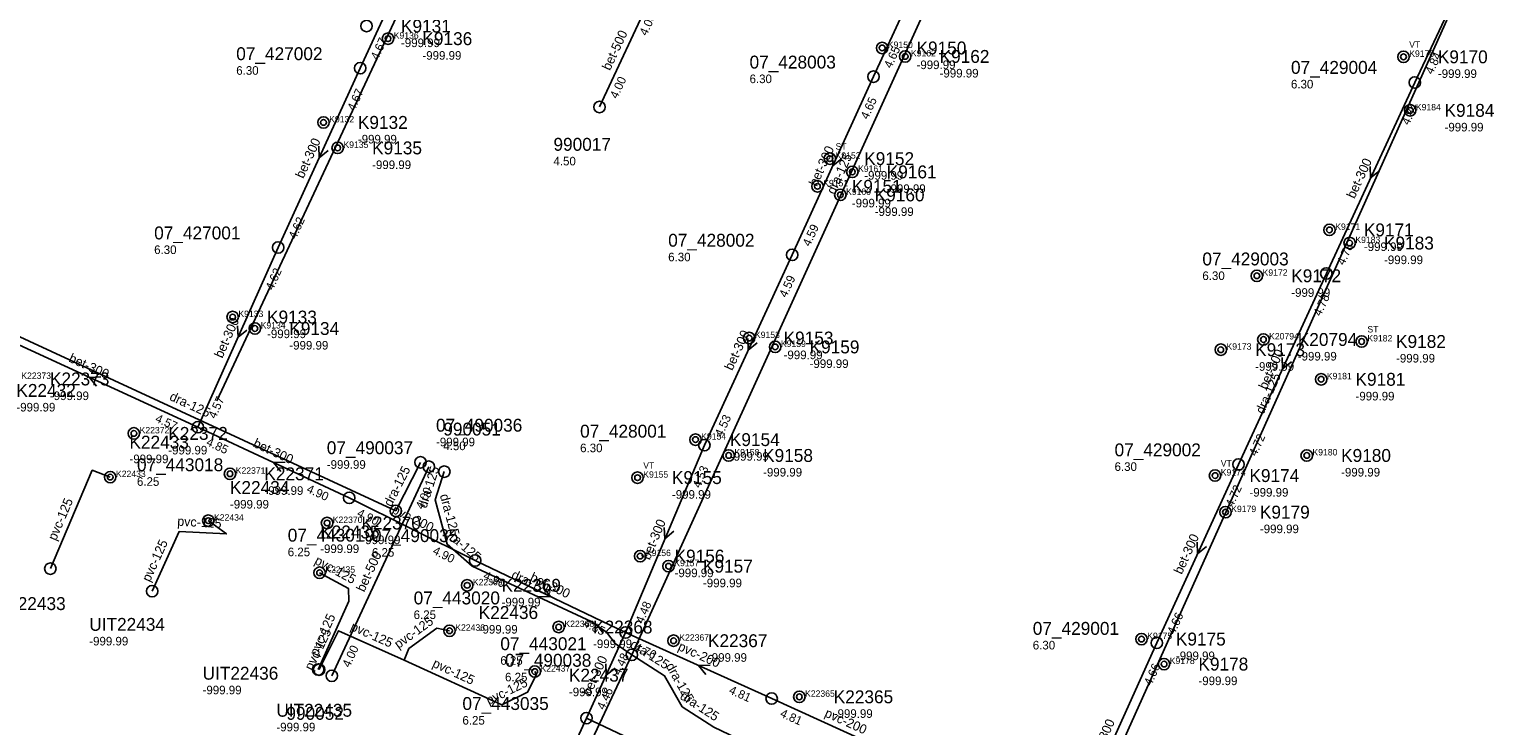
# Model space of a CAD drawing. Header units: metres. Extents: x 164250 to 165477, y 448735 to 450145.
# Tile 31 of 36: x 164931 to 165137, y 449804 to 449901. Entities that reach past the tile are written whole.
import ezdxf

# ---------------------------------------------------------------- set-up
doc = ezdxf.new("R2010")
doc.units = ezdxf.units.M

msp = doc.modelspace()

# ---------------------------------------------------------------- linework, layer by layer
at = {"layer": 'CON_BxH125x125mm', "linetype": 'Continuous'}
for points in [[(165023.338, 449990.173), (164957.342, 449849.06)], [(165015.281, 449813.607), (165076.33, 449947.949)], [(165074.487, 449780.67), (165136.849, 449919.549)], [(164892.733, 449873.919), (164924.847, 449860.274), (164982.334, 449833.713)], [(164982.334, 449833.713), (164985.765, 449840.489)], [(164942.457, 449838.433), (164939.94, 449839.381), (164934.104, 449825.647)], [(165015.281, 449813.607), (165012.94, 449815.181), (165011.744, 449816.789), (165009.624, 449818.259), (164993.006, 449825.986), (164989.48, 449829.047), (164987.824, 449835.244), (164989.098, 449839.193)], [(164956.152, 449832.348), (164958.687, 449830.499), (164952.096, 449830.855), (164948.312, 449822.502)], [(164971.686, 449825.075), (164975.708, 449822.9), (164975.768, 449821.087), (164971.493, 449811.581)], [(164989.833, 449816.98), (164988.076, 449817.336), (164984.144, 449814.49), (164983.518, 449812.888)], [(164983.518, 449812.888), (164974.307, 449816.978), (164971.641, 449811.555)], [(164940.879, 449656.037), (164944.875, 449663.377), (165015.281, 449813.607)], [(165015.281, 449813.607), (165019.86, 449810.7), (165022.294, 449806.378), (165026.722, 449803.508), (165074.487, 449780.67)], [(165001.731, 449811.284), (165001.951, 449810.863), (165000.728, 449808.392), (164997.114, 449806.628), (164983.518, 449812.888)]]:
    msp.add_lwpolyline(points, dxfattribs=at)
at = {"layer": 'CON_BxH200x200mm', "linetype": 'Continuous'}
for points in [[(164975.826, 449835.536), (164993.406, 449826.778)], [(165014.421, 449816.728), (165034.807, 449807.51)], [(165034.807, 449807.51), (165055.364, 449798.176)], [(165008.939, 449804.787), (165029.63, 449794.995)]]:
    msp.add_lwpolyline(points, dxfattribs=at)
at = {"layer": 'CON_BxH300x300mm', "linetype": 'Continuous'}
for points in [[(165049.026, 449894.327), (165061.388, 449921.156)], [(164977.364, 449895.506), (164988.043, 449918.738)], [(165124.589, 449893.513), (165135.978, 449917.648)], [(164965.904, 449870.479), (164977.364, 449895.506)], [(165037.674, 449869.458), (165049.026, 449894.327)], [(165112.254, 449866.849), (165124.589, 449893.513)], [(164965.904, 449870.479), (164954.701, 449845.401)], [(165025.407, 449842.888), (165037.674, 449869.458)], [(165099.986, 449840.201), (165112.254, 449866.849)], [(164924.406, 449859.305), (164954.701, 449845.401)], [(164954.701, 449845.401), (164975.826, 449835.536)], [(165025.407, 449842.888), (165014.421, 449816.728)], [(165088.572, 449815.279), (165099.986, 449840.201)], [(164993.406, 449826.778), (165014.421, 449816.728)], [(165014.421, 449816.728), (165008.939, 449804.787)], [(165088.572, 449815.279), (165076.516, 449788.552)], [(164998.004, 449780.921), (165008.939, 449804.787)]]:
    msp.add_lwpolyline(points, dxfattribs=at)
at = {"layer": 'CON_BxH500x500mm', "linetype": 'Continuous'}
for points in [[(165010.763, 449890.095), (165018.183, 449905.999)], [(164973.397, 449810.699), (164986.929, 449839.884)]]:
    msp.add_lwpolyline(points, dxfattribs=at)
at = {"layer": 'NOD_inspectieput'}
for centre in [(164977.36, 449895.51), (165049.03, 449894.33), (165124.59, 449893.51), (164965.9, 449870.48), (165037.67, 449869.46), (165112.25, 449866.85), (164954.7, 449845.4), (165025.41, 449842.89), (165099.99, 449840.2), (164975.83, 449835.54), (164982.33, 449833.71), (164993.41, 449826.78), (165014.42, 449816.73), (165088.57, 449815.28), (165015.28, 449813.61), (165034.81, 449807.51), (165008.94, 449804.79)]:
    msp.add_circle(centre, 0.8, dxfattribs=at)
at = {"layer": 'NOD_onbekend'}
for centre in [(164978.25, 449901.39), (164981.24, 449899.63), (165050.23, 449898.33), (165053.45, 449897.15), (165123.02, 449897.09), (165123.95, 449889.62), (164972.23, 449887.94), (164974.21, 449884.38), (165042.93, 449882.88), (165046.07, 449881.03), (165041.2, 449879.02), (165044.39, 449877.82), (165112.68, 449872.93), (165115.5, 449871.1), (165102.55, 449866.53), (164959.55, 449860.77), (164962.66, 449859.17), (165031.67, 449857.84), (165103.46, 449857.64), (165035.3, 449856.6), (165097.51, 449856.21), (165117.18, 449857.36), (165111.52, 449852.08), (164945.76, 449844.53), (165024.17, 449843.66), (165028.8, 449841.45), (165109.51, 449841.45), (164942.46, 449838.43), (164959.18, 449838.89), (165016.08, 449838.35), (165096.71, 449838.64), (165098.17, 449833.54), (164956.15, 449832.35), (164972.73, 449832.02), (165016.45, 449827.4), (164971.69, 449825.08), (165020.41, 449825.99), (164992.29, 449823.32), (164989.83, 449816.98), (165005.07, 449817.5), (165021.11, 449815.59), (165086.44, 449815.82), (165089.59, 449812.33), (165001.73, 449811.28), (165038.67, 449807.76)]:
    msp.add_circle(centre, 0.8, dxfattribs=at)
at = {"layer": 'NOD_uitmonding'}
for centre in [(165010.76, 449890.09), (164985.77, 449840.49), (164986.93, 449839.88), (164989.1, 449839.19), (164973.4, 449810.7)]:
    msp.add_circle(centre, 0.8, dxfattribs=at)
at = {"layer": 'NOD_uittredepunt'}
for centre in [(164934.1, 449825.65), (164948.31, 449822.5), (164971.49, 449811.58), (164971.64, 449811.55)]:
    msp.add_circle(centre, 0.8, dxfattribs=at)
at = {"layer": 'onbekend'}
for centre in [(165042.93, 449882.88), (164942.46, 449838.43), (165016.08, 449838.35), (165001.73, 449811.28)]:
    msp.add_circle(centre, 0.4, dxfattribs=at)
at = {"layer": 'PIJL'}
for points in [[(164971.58, 449884.6), (164971.63, 449882.99), (164972.89, 449884)], [(165043.29, 449883.5), (165043.35, 449881.89), (165044.6, 449882.9)], [(165118.37, 449881.79), (165118.42, 449880.18), (165119.68, 449881.19)], [(164960.23, 449859.55), (164960.3, 449857.94), (164961.55, 449858.96)], [(165031.49, 449857.78), (165031.54, 449856.17), (165032.8, 449857.18)], [(165106.07, 449855.13), (165106.12, 449853.53), (165107.38, 449854.53)], [(164941.16, 449852.41), (164939.55, 449852.35), (164940.56, 449851.1)], [(164966.87, 449840.51), (164965.26, 449840.47), (164966.26, 449839.21)], [(165019.81, 449831.41), (165019.91, 449829.81), (165021.14, 449830.86)], [(165094.22, 449829.35), (165094.28, 449827.74), (165095.53, 449828.75)], [(165002.93, 449823.02), (165003.91, 449821.75), (165002.3, 449821.72)], [(165011.63, 449812.37), (165011.68, 449810.76), (165012.94, 449811.77)], [(165026.22, 449812.18), (165024.61, 449812.12), (165025.63, 449810.87)]]:
    msp.add_lwpolyline(points, dxfattribs=at)
at = {"layer": 'straatkolk'}
for centre in [(164981.24, 449899.63), (165050.23, 449898.33), (165053.45, 449897.15), (165123.02, 449897.09), (165123.95, 449889.62), (164972.23, 449887.94), (164974.21, 449884.38), (165046.07, 449881.03), (165041.2, 449879.02), (165044.39, 449877.82), (165112.68, 449872.93), (165115.5, 449871.1), (165102.55, 449866.53), (164959.55, 449860.77), (164962.66, 449859.17), (165031.67, 449857.84), (165035.3, 449856.6), (165097.51, 449856.21), (165103.46, 449857.64), (165117.18, 449857.36), (165111.52, 449852.08), (164945.76, 449844.53), (165024.17, 449843.66), (165028.8, 449841.45), (165109.51, 449841.45), (164959.18, 449838.89), (165096.71, 449838.64), (165098.17, 449833.54), (164956.15, 449832.35), (164972.73, 449832.02), (165016.45, 449827.4), (164971.69, 449825.08), (165020.41, 449825.99), (164992.29, 449823.32), (164989.83, 449816.98), (165005.07, 449817.5), (165021.11, 449815.59), (165086.44, 449815.82), (165089.59, 449812.33), (165038.67, 449807.76)]:
    msp.add_circle(centre, 0.4, dxfattribs=at)

# ---------------------------------------------------------------- texts
at = {"layer": 'DMM_BxH125x125mm'}
for s, rotation, p in [('dra-125', 65.56, (165043.6, 449877.79)), ('dra-125', 65.82, (165103.48, 449847.13)), ('dra-125', -24.8, (164950.62, 449849.24)), ('dra-125', 63.14, (164981.71, 449834.2)), ('dra-125', 72.12, (164986.6, 449833.99)), ('pvc-125', 66.98, (164934.88, 449829.46)), ('dra-125', -75.04, (164988.47, 449835.89)), ('pvc-125', -3.09, (164951.79, 449831.65)), ('pvc-125', 65.63, (164947.99, 449823.7)), ('dra-125', -40.96, (164989.01, 449830.5)), ('pvc-125', -28.4, (164970.87, 449826.4)), ('dra-125', -24.94, (164998.34, 449824.36)), ('pvc-125', 65.79, (164971.41, 449813.35)), ('pvc-125', 63.82, (164970.66, 449811.34)), ('pvc-125', -23.94, (164975.89, 449817.12)), ('pvc-125', 35.9, (164982.7, 449814.41)), ('dra-125', -32.41, (165014.92, 449814.75)), ('pvc-125', -24.72, (164987.33, 449811.99)), ('dra-125', -60.61, (165019.98, 449812.07)), ('pvc-125', 26.02, (164995.31, 449806.61)), ('dra-125', -32.95, (165021.89, 449807.56))]:
    msp.add_text(s, height=1.3, rotation=rotation, dxfattribs=at).set_placement(p)
at = {"layer": 'DMM_BxH200x200mm'}
for rotation, p in [(-26.48, (164981.69, 449833.48)), (-24.33, (165021.62, 449814.34)), (-24.42, (165042.09, 449805.05))]:
    msp.add_text('pvc-200', height=1.3, rotation=rotation, dxfattribs=at).set_placement(p)
at = {"layer": 'DMM_BxH300x300mm'}
for rotation, p in [(65.4, (164969.42, 449880.01)), (65.46, (165041.12, 449878.92)), (65.17, (165116.18, 449877.2)), (65.93, (164958.1, 449854.94)), (65.22, (165029.31, 449853.2)), (65.28, (165103.9, 449850.54)), (-24.65, (164936.56, 449854.58)), (-25.03, (164962.3, 449842.71)), (67.22, (165017.78, 449826.77)), (65.39, (165092.06, 449824.76)), (-25.56, (165000.96, 449824.02)), (65.34, (165009.46, 449807.76)), (65.72, (165080.34, 449798.91))]:
    msp.add_text('bet-300', height=1.3, rotation=rotation, dxfattribs=at).set_placement(p)
at = {"layer": 'DMM_BxH500x500mm'}
for rotation, p in [(64.99, (165012.23, 449895.08)), (65.12, (164977.92, 449822.3))]:
    msp.add_text('bet-500', height=1.3, rotation=rotation, dxfattribs=at).set_placement(p)
at = {"layer": 'INV_BxH200x200mm'}
for s, rotation, p in [('4.90', -26.48, (164976.81, 449833.03)), ('4.90', -26.48, (164987.38, 449827.77)), ('4.76', -24.33, (165015.5, 449814.26)), ('4.81', -24.33, (165028.74, 449808.28)), ('4.81', -24.42, (165035.88, 449805.04))]:
    msp.add_text(s, height=1.2, rotation=rotation, dxfattribs=at).set_placement(p)
at = {"layer": 'INV_BxH300x300mm'}
for s, rotation, p in [('4.67', 65.31, (164979.83, 449896.57)), ('4.65', 65.26, (165051.5, 449895.39)), ('4.84', 64.74, (165127.07, 449894.55)), ('4.67', 65.4, (164976.57, 449889.45)), ('4.65', 65.46, (165048.24, 449888.27)), ('4.84', 65.17, (165123.77, 449887.46)), ('4.62', 65.4, (164968.37, 449871.55)), ('4.59', 65.46, (165040.14, 449870.53)), ('4.78', 65.17, (165114.73, 449867.91)), ('4.62', 65.93, (164965.17, 449864.41)), ('4.59', 65.22, (165036.86, 449863.4)), ('4.78', 65.28, (165111.45, 449860.79)), ('4.57', 65.93, (164957.16, 449846.49)), ('4.57', -24.65, (164948.64, 449846.2)), ('4.53', 65.22, (165027.88, 449843.95)), ('4.72', 65.28, (165102.46, 449841.26)), ('4.85', -25.03, (164955.75, 449842.92)), ('4.53', 67.22, (165024.81, 449836.81)), ('4.90', -25.03, (164969.77, 449836.38)), ('4.72', 65.39, (165099.19, 449834.14)), ('4.90', -25.56, (164994.43, 449824.29)), ('4.48', 67.22, (165016.85, 449817.88)), ('4.66', 65.39, (165091.04, 449816.35)), ('4.85', -25.56, (165008.38, 449817.62)), ('4.48', 65.34, (165013.62, 449810.67)), ('4.66', 65.72, (165087.81, 449809.22)), ('4.46', 65.34, (165011.41, 449805.85))]:
    msp.add_text(s, height=1.2, rotation=rotation, dxfattribs=at).set_placement(p)
at = {"layer": 'INV_BxH500x500mm'}
for rotation, p in [(64.99, (165017.35, 449899.95)), (64.99, (165013.24, 449891.15)), (65.12, (164986.11, 449833.83)), (65.12, (164975.87, 449811.76))]:
    msp.add_text('4.00', height=1.2, rotation=rotation, dxfattribs=at).set_placement(p)
at = {"layer": 'KO_INSPECTIE'}
for s, p in [('VT', (165123.82, 449898.35)), ('ST', (165043.73, 449884.14)), ('ST', (165117.98, 449858.62)), ('VT', (165016.88, 449839.61)), ('VT', (165097.51, 449839.9))]:
    msp.add_text(s, height=0.9, dxfattribs=at).set_placement(p)
at = {"layer": 'KO_NUMMER'}
for s, p in [('K9136', (164982.04, 449899.63)), ('K9150', (165051.03, 449898.33)), ('K9162', (165054.25, 449897.15)), ('K9170', (165123.82, 449897.09)), ('K9184', (165124.75, 449889.62)), ('K9132', (164973.03, 449887.94)), ('K9135', (164975.02, 449884.38)), ('K9152', (165043.73, 449882.88)), ('K9161', (165046.87, 449881.03)), ('K9151', (165042, 449879.02)), ('K9160', (165045.19, 449877.82)), ('K9171', (165113.49, 449872.93)), ('K9183', (165116.3, 449871.1)), ('K9172', (165103.35, 449866.53)), ('K9133', (164960.35, 449860.77)), ('K9134', (164963.46, 449859.17)), ('K9153', (165032.47, 449857.84)), ('K20794', (165104.26, 449857.64)), ('K9159', (165036.1, 449856.6)), ('K9173', (165098.31, 449856.21)), ('K9182', (165117.98, 449857.36)), ('K22373', (164930.04, 449852.13)), ('K9181', (165112.32, 449852.08)), ('K22372', (164946.56, 449844.53)), ('K9154', (165024.97, 449843.66)), ('K9158', (165029.61, 449841.45)), ('K9180', (165110.31, 449841.45)), ('K22433', (164943.26, 449838.43)), ('K22371', (164959.98, 449838.89)), ('K9155', (165016.88, 449838.35)), ('K9174', (165097.51, 449838.64)), ('K9179', (165098.97, 449833.54)), ('K22434', (164956.95, 449832.35)), ('K22370', (164973.53, 449832.02)), ('K9156', (165017.25, 449827.4)), ('K22435', (164972.49, 449825.08)), ('K9157', (165021.21, 449825.99)), ('K22369', (164993.09, 449823.32)), ('K22436', (164990.63, 449816.98)), ('K22368', (165005.87, 449817.5)), ('K22367', (165021.91, 449815.59)), ('K9175', (165087.24, 449815.82)), ('K9178', (165090.39, 449812.33)), ('K22437', (165002.53, 449811.28)), ('K22365', (165039.47, 449807.76))]:
    msp.add_text(s, height=0.9, dxfattribs=at).set_placement(p)
at = {"layer": 'NLV_inspectieput'}
for s, p in [('6.30', (164960.05, 449894.59)), ('6.30', (165031.72, 449893.42)), ('6.30', (165107.31, 449892.68)), ('6.30', (164948.59, 449869.57)), ('6.30', (165020.36, 449868.55)), ('6.30', (165094.94, 449865.94)), ('6.30', (165008.06, 449841.9)), ('6.30', (165082.68, 449839.29)), ('6.25', (164946.19, 449837.21)), ('6.25', (164967.24, 449827.38)), ('6.25', (164979, 449827.32)), ('6.25', (164984.82, 449818.62)), ('6.30', (165071.26, 449814.37)), ('6.25', (164996.92, 449812.23)), ('6.25', (164997.58, 449809.92)), ('6.25', (164991.63, 449803.88))]:
    msp.add_text(s, height=1.2, dxfattribs=at).set_placement(p)
at = {"layer": 'NLV_onbekend'}
for p in [(164983.05, 449898.45), (164986.04, 449896.69), (165055.03, 449895.38), (165058.25, 449894.21), (165127.82, 449894.15), (165128.75, 449886.68), (164977.03, 449885), (164979.02, 449881.43), (165047.73, 449879.94), (165050.87, 449878.09), (165046, 449876.08), (165049.19, 449874.88), (165117.49, 449869.99), (165120.3, 449868.16), (165107.35, 449863.59), (164964.35, 449857.83), (164967.46, 449856.23), (165036.47, 449854.89), (165040.1, 449853.66), (165102.31, 449853.27), (165108.26, 449854.7), (165121.98, 449854.42), (164934.04, 449849.18), (165116.32, 449849.13), (164929.35, 449847.59), (164950.56, 449841.59), (165028.97, 449840.72), (164945.14, 449840.37), (165033.61, 449838.51), (165114.31, 449838.51), (164963.98, 449835.95), (165020.88, 449835.41), (165101.51, 449835.7), (164959.17, 449834.04), (165102.97, 449830.6), (164977.53, 449829.07), (164971.77, 449827.83), (165021.25, 449824.46), (165025.21, 449823.05), (164997.09, 449820.38), (164993.9, 449816.58), (165009.87, 449814.56), (165025.91, 449812.65), (165091.24, 449812.88), (165006.5, 449807.84), (165094.39, 449809.39), (165043.47, 449804.82)]:
    msp.add_text('-999.99', height=1.2, dxfattribs=at).set_placement(p)
at = {"layer": 'NLV_uitmonding'}
for s, p in [('4.50', (165004.34, 449881.94)), ('-999.99', (164987.94, 449842.73)), ('4.50', (164988.96, 449842.19)), ('-999.99', (164972.69, 449839.59))]:
    msp.add_text(s, height=1.2, dxfattribs=at).set_placement(p)
at = {"layer": 'NLV_uittredepunt'}
for p in [(164939.53, 449814.93), (164955.35, 449808.11), (164965.65, 449802.94)]:
    msp.add_text('-999.99', height=1.2, dxfattribs=at).set_placement(p)
at = {"layer": 'NNR_inspectieput'}
for s, p in [('07_427002', (164960.05, 449896.63)), ('07_428003', (165031.72, 449895.46)), ('07_429004', (165107.31, 449894.72)), ('07_427001', (164948.59, 449871.61)), ('07_428002', (165020.36, 449870.59)), ('07_429003', (165094.94, 449867.98)), ('07_428001', (165008.06, 449843.94)), ('07_429002', (165082.68, 449841.33)), ('07_443018', (164946.19, 449839.25)), ('07_443019', (164967.24, 449829.42)), ('07_490035', (164979, 449829.36)), ('07_443020', (164984.82, 449820.66)), ('07_429001', (165071.26, 449816.41)), ('07_443021', (164996.92, 449814.27)), ('07_490038', (164997.58, 449811.96)), ('07_443035', (164991.63, 449805.92))]:
    msp.add_text(s, height=1.8, dxfattribs=at).set_placement(p)
at = {"layer": 'NNR_onbekend'}
for s, p in [('K9131', (164983.05, 449900.49)), ('K9136', (164986.04, 449898.73)), ('K9150', (165055.03, 449897.43)), ('K9162', (165058.25, 449896.25)), ('K9170', (165127.82, 449896.19)), ('K9184', (165128.75, 449888.72)), ('K9132', (164977.03, 449887.04)), ('K9135', (164979.02, 449883.48)), ('K9152', (165047.73, 449881.98)), ('K9161', (165050.87, 449880.13)), ('K9151', (165046, 449878.12)), ('K9160', (165049.19, 449876.92)), ('K9171', (165117.49, 449872.03)), ('K9183', (165120.3, 449870.2)), ('K9172', (165107.35, 449865.63)), ('K9133', (164964.35, 449859.87)), ('K9134', (164967.46, 449858.27)), ('K9153', (165036.47, 449856.94)), ('K20794', (165108.26, 449856.74)), ('K9159', (165040.1, 449855.7)), ('K9173', (165102.31, 449855.31)), ('K9182', (165121.98, 449856.46)), ('K22373', (164934.04, 449851.23)), ('K9181', (165116.32, 449851.18)), ('K22432', (164929.35, 449849.63)), ('K22433', (164945.14, 449842.41)), ('K22372', (164950.56, 449843.63)), ('K9154', (165028.97, 449842.76)), ('K9158', (165033.61, 449840.55)), ('K9180', (165114.31, 449840.55)), ('K22434', (164959.17, 449836.08)), ('K22371', (164963.98, 449837.99)), ('K9155', (165020.88, 449837.46)), ('K9174', (165101.51, 449837.74)), ('K9179', (165102.97, 449832.64)), ('K22435', (164971.77, 449829.87)), ('K22370', (164977.53, 449831.12)), ('K9156', (165021.25, 449826.5)), ('K9157', (165025.21, 449825.09)), ('K22369', (164997.09, 449822.42)), ('K22436', (164993.9, 449818.62)), ('K22368', (165009.87, 449816.6)), ('K22367', (165025.91, 449814.69)), ('K9175', (165091.24, 449814.92)), ('K9178', (165094.39, 449811.43)), ('K22437', (165006.5, 449809.88)), ('K22365', (165043.47, 449806.86))]:
    msp.add_text(s, height=1.8, dxfattribs=at).set_placement(p)
at = {"layer": 'NNR_uitmonding'}
for s, p in [('990017', (165004.34, 449883.98)), ('07_490036', (164987.94, 449844.77)), ('990051', (164988.96, 449844.23)), ('07_490037', (164972.69, 449841.63)), ('990052', (164967.05, 449804.55))]:
    msp.add_text(s, height=1.8, dxfattribs=at).set_placement(p)
at = {"layer": 'NNR_uittredepunt'}
for s, p in [('UIT22433', (164925.66, 449819.87)), ('UIT22434', (164939.53, 449816.97)), ('UIT22436', (164955.35, 449810.15)), ('UIT22435', (164965.65, 449804.98))]:
    msp.add_text(s, height=1.8, dxfattribs=at).set_placement(p)

doc.saveas('drawing.dxf')
